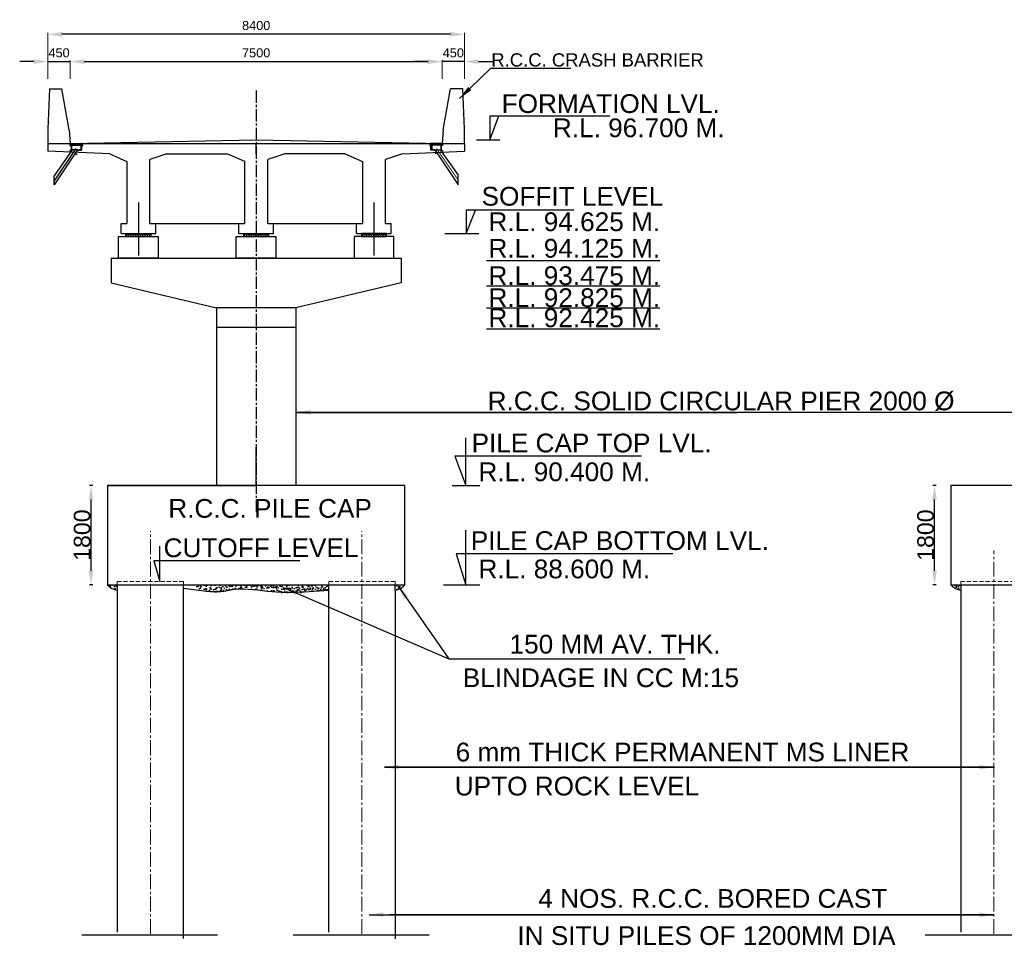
# Model space of a CAD drawing. Header units: inches. Extents: x 4599583 to 15517275, y 2817812 to 28133222499.
# Tile 3 of 95: x 13789127 to 13848686, y 2874595 to 2930548. Entities that reach past the tile are written whole.
import ezdxf

# ---------------------------------------------------------------- set-up
doc = ezdxf.new("R2010")
doc.units = ezdxf.units.IN
doc.header["$MEASUREMENT"] = 0
for name, pattern in [('CENTER', [2, 1.25, -0.25, 0.25, -0.25]), ('CENTER2', [1.125, 0.75, -0.125, 0.125, -0.125]), ('HIDDEN', [0.375, 0.25, -0.125])]:
    doc.linetypes.add(name, pattern=pattern)
for name, color, linetype, lineweight in [('BSTR', 62, 'Continuous', 13), ('CEN', 3, 'CENTER', 13), ('STEEL', 12, 'Continuous', 35), ('STR', 7, 'Continuous', 25), ('SYM', 8, 'Continuous', 5)]:
    doc.layers.add(name, color=color, linetype=linetype, lineweight=lineweight)
for name, color, linetype in [('CENTER', 3, 'CENTER'), ('CHNGE', 31, 'Continuous'), ('TEX', 6, 'Continuous'), ('text', 7, 'Continuous')]:
    doc.layers.add(name, color=color, linetype=linetype)
doc.layers.add('dim', color=7, linetype='Continuous', plot=False)
doc.styles.add('ROMANS', font='arial.ttf')
doc.linetypes.add('ZIGZAG', pattern='A,0.0001,-0.2,[131,ltypeshp.shx,S=0.2,R=0,X=-0.2,Y=0],-0.4,[131,ltypeshp.shx,S=0.2,R=180,X=0.2,Y=0],-0.2', length=0.8001)
doc.dimstyles.new('ROMANS', dxfattribs={"dimtxt": 1000, "dimasz": 850, "dimexe": 100, "dimexo": 100, "dimgap": 25, "dimtad": 1, "dimdec": 0, "dimzin": 9, "dimdsep": 46, "dimtxsty": 'ROMANS', "dimcen": 325, "dimclrd": 4, "dimclre": 4, "dimclrt": 6, "dimadec": 0, "dimazin": 0, "dimtfac": 1, "dimtdec": 0, "dimtmove": 0, "dimatfit": 3, "dimfxl": 1, "dimtolj": 1, "dimtzin": 9, "dimarcsym": 0})
pattern_1 = [(50, (16445721.1, 3183747.7), (430.351806, -37.650904), [44.99955, -494.99505]), (355, (16445721.1, 3183747.7), (-83.24997, 451.31077), [35.99964, -395.99604]), (100.4514, (16445756.95, 3183744.55), (347.10216, 413.65959), [38.24373, -420.68106]), (46.1842, (16445721.1, 3183867.7), (640.33823, -99.31042), [67.49932, -742.49257]), (96.6356, (16445774.45, 3183859.4), (560.79202, 584.46488), [57.3656, -631.02149]), (351.1842, (16445721.1, 3183867.7), (560.79156, 584.46532), [53.99946, -593.99406]), (21, (16445781.1, 3183837.7), (358.14065, -241.56892), [44.99955, -494.99505]), (326, (16445781.1, 3183837.7), (145.98774, 435.085676), [35.99964, -395.99604]), (71.4514, (16445810.94, 3183817.56), (504.128536, 193.51636), [38.24373, -420.68106]), (37.5, (16445721.09, 3183747.69), (7.29584, 199.734315), [0, -391.196088, 0, -401.99598, 0, -397.496025]), (7.5, (16445721.1, 3183747.7), (157.840144, 236.64466), [0, -229.197708, 0, -382.196178, 0, -151.498485]), (327.5, (16445587.3, 3183747.69), (320.290259, -13.532788), [0, -149.9985, 0, -467.99532, 0, -620.99379]), (317.5, (16445527.3, 3183747.7), (349.908202, 60.06239), [0, -194.99805, 0, -310.796892, 0, -440.99559])]

# ---------------------------------------------------------------- blocks, each defined once
blk = doc.blocks.new('*D204')
at = {"layer": 'Defpoints', "color": 0, "transparency": 16777216}
for p in [(13793441, 2902390), (13794431, 2902390), (13794431, 2896390)]:
    blk.add_point(p, dxfattribs=at)
at = {"layer": 'STR', "color": 0, "lineweight": -2, "transparency": 16777216}
for p, q in [((13793541, 2902390), (13793341, 2902390)), ((13793441, 2897240), (13793441, 2901540)), ((13793541, 2896390), (13793341, 2896390))]:
    blk.add_line(p, q, dxfattribs=at)
at = {"layer": 'STR', "color": 0, "transparency": 16777216}
for points in [[(13793299, 2901540), (13793582, 2901540), (13793441, 2902390)], [(13793299, 2897240), (13793582, 2897240), (13793441, 2896390)]]:
    blk.add_solid(points, dxfattribs=at)
at = {"layer": 'STR', "color": 6, "transparency": 16777216, "insert": (13792905, 2899390), "char_height": 1000, "attachment_point": 5, "rotation": 90, "style": 'ROMANS'}
blk.add_mtext('\\A1;{\\C256;1800}', dxfattribs=at)
blk = doc.blocks.new('*D205')
at = {"layer": 'Defpoints', "color": 0, "transparency": 16777216}
for p in [(13844464, 2902390), (13845454, 2902390), (13845454, 2896390)]:
    blk.add_point(p, dxfattribs=at)
at = {"layer": 'STR', "color": 0, "lineweight": -2, "transparency": 16777216}
for p, q in [((13844564, 2902390), (13844364, 2902390)), ((13844464, 2897240), (13844464, 2901540)), ((13844564, 2896390), (13844364, 2896390))]:
    blk.add_line(p, q, dxfattribs=at)
at = {"layer": 'STR', "color": 0, "transparency": 16777216}
for points in [[(13844322, 2901540), (13844605, 2901540), (13844464, 2902390)], [(13844322, 2897240), (13844605, 2897240), (13844464, 2896390)]]:
    blk.add_solid(points, dxfattribs=at)
at = {"layer": 'STR', "color": 6, "transparency": 16777216, "insert": (13843928, 2899390), "char_height": 1000, "attachment_point": 5, "rotation": 90, "style": 'ROMANS'}
blk.add_mtext('\\A1;{\\C256;1800}', dxfattribs=at)
blk = doc.blocks.new('*D208')
at = {"layer": 'Defpoints', "color": 0, "transparency": 16777216}
for p in [(13790831, 2929664), (13790831, 2927483), (13816031, 2927483)]:
    blk.add_point(p, dxfattribs=at)
at = {"layer": 'dim', "lineweight": 5, "transparency": 16777216}
for p, q in [((13790831, 2927583), (13790831, 2929764)), ((13816031, 2927583), (13816031, 2929764))]:
    blk.add_line(p, q, dxfattribs=at)
at = {"layer": 'dim', "lineweight": -2, "transparency": 16777216}
blk.add_line((13815179, 2929664), (13791683, 2929664), dxfattribs=at)
at = {"layer": 'dim', "transparency": 16777216}
for points in [[(13791683, 2929806), (13791683, 2929522), (13790831, 2929664)], [(13815179, 2929806), (13815179, 2929522), (13816031, 2929664)]]:
    blk.add_solid(points, dxfattribs=at)
at = {"layer": 'dim', "color": 6, "transparency": 16777216, "insert": (13803431, 2930195), "char_height": 550, "attachment_point": 5, "style": 'ROMANS'}
blk.add_mtext('\\A1;{\\C256;8400}', dxfattribs=at)
blk = doc.blocks.new('*D209')
at = {"layer": 'Defpoints', "color": 0, "transparency": 16777216}
for p in [(13814681, 2928012), (13792181, 2926865), (13814681, 2926865)]:
    blk.add_point(p, dxfattribs=at)
at = {"layer": 'dim', "color": 4, "lineweight": 5, "transparency": 16777216}
for p, q in [((13792181, 2926965), (13792181, 2928112)), ((13814681, 2926965), (13814681, 2928112))]:
    blk.add_line(p, q, dxfattribs=at)
at = {"layer": 'dim', "lineweight": -2, "transparency": 16777216}
blk.add_line((13793033, 2928012), (13813829, 2928012), dxfattribs=at)
at = {"layer": 'dim', "transparency": 16777216}
for points in [[(13793033, 2928154), (13793033, 2927870), (13792181, 2928012)], [(13813829, 2928154), (13813829, 2927870), (13814681, 2928012)]]:
    blk.add_solid(points, dxfattribs=at)
at = {"layer": 'dim', "color": 6, "transparency": 16777216, "insert": (13803431, 2928543), "char_height": 550, "attachment_point": 5, "style": 'ROMANS'}
blk.add_mtext('\\A1;{\\C256;7500}', dxfattribs=at)
blk = doc.blocks.new('*D210')
at = {"layer": 'Defpoints', "color": 0, "transparency": 16777216}
for p in [(13792181, 2928012), (13790831, 2926865), (13792181, 2926865)]:
    blk.add_point(p, dxfattribs=at)
at = {"layer": 'dim', "lineweight": -2, "transparency": 16777216}
for p, q in [((13789979, 2928012), (13789127, 2928012)), ((13790831, 2928012), (13792181, 2928012)), ((13793033, 2928012), (13793885, 2928012))]:
    blk.add_line(p, q, dxfattribs=at)
at = {"layer": 'dim', "lineweight": 5, "transparency": 16777216}
for p, q in [((13790831, 2926965), (13790831, 2928112)), ((13792181, 2926965), (13792181, 2928112))]:
    blk.add_line(p, q, dxfattribs=at)
at = {"layer": 'dim', "transparency": 16777216}
for points in [[(13789979, 2928154), (13789979, 2927870), (13790831, 2928012)], [(13793033, 2928154), (13793033, 2927870), (13792181, 2928012)]]:
    blk.add_solid(points, dxfattribs=at)
at = {"layer": 'dim', "color": 6, "transparency": 16777216, "insert": (13791506, 2928543), "char_height": 550, "attachment_point": 5, "style": 'ROMANS'}
blk.add_mtext('\\A1;{\\C256;450}', dxfattribs=at)
blk = doc.blocks.new('*D211')
at = {"layer": 'Defpoints', "color": 0, "transparency": 16777216}
for p in [(13814681, 2928012), (13814681, 2926865), (13816031, 2926865)]:
    blk.add_point(p, dxfattribs=at)
at = {"layer": 'dim', "lineweight": -2, "transparency": 16777216}
for p, q in [((13813829, 2928012), (13812977, 2928012)), ((13816031, 2928012), (13814681, 2928012)), ((13816883, 2928012), (13817735, 2928012))]:
    blk.add_line(p, q, dxfattribs=at)
at = {"layer": 'dim', "lineweight": 5, "transparency": 16777216}
for p, q in [((13814681, 2926965), (13814681, 2928112)), ((13816031, 2926965), (13816031, 2928112))]:
    blk.add_line(p, q, dxfattribs=at)
at = {"layer": 'dim', "transparency": 16777216}
for points in [[(13813829, 2928154), (13813829, 2927870), (13814681, 2928012)], [(13816883, 2928154), (13816883, 2927870), (13816031, 2928012)]]:
    blk.add_solid(points, dxfattribs=at)
at = {"layer": 'dim', "color": 6, "transparency": 16777216, "insert": (13815356, 2928543), "char_height": 550, "attachment_point": 5, "style": 'ROMANS'}
blk.add_mtext('\\A1;{\\C256;450}', dxfattribs=at)

msp = doc.modelspace()

# ---------------------------------------------------------------- hatches: boundary and pattern name
h = msp.add_hatch()
h.set_pattern_fill('ANSI31', color=0, scale=75, angle=90, style=0)
h.set_pattern_definition([(45, (14197370.0415, 2650323.812), (6.62912607, -6.62912607), [])])
h.paths.add_polyline_path([(13792753.446, 2923063.395), (13792789.446, 2923063.395), (13792789.446, 2922988.395), (13792753.446, 2922988.395)])
h.paths.add_polyline_path([(13792684.446, 2922988.395), (13792648.446, 2922988.395), (13792648.446, 2923063.395), (13792684.446, 2923063.395)])
h.paths.add_polyline_path([(13792579.446, 2922988.395), (13792543.446, 2922988.395), (13792543.446, 2923063.395), (13792579.446, 2923063.395)])
h.paths.add_polyline_path([(13792438.446, 2923063.395), (13792474.446, 2923063.395), (13792474.446, 2922988.395), (13792438.446, 2922988.395)])
h.paths.add_polyline_path([(13792333.446, 2923063.395), (13792369.446, 2923063.395), (13792369.446, 2922988.395), (13792333.446, 2922988.395)])
h.paths.add_polyline_path([(13792264.446, 2923063.395), (13792264.446, 2922967.395), (13792168.446, 2922967.395), (13792168.446, 2923063.395)])
h = msp.add_hatch()
h.set_pattern_fill('ANSI31', color=0, scale=75, style=0)
h.set_pattern_definition([(135, (14197370.0415, 2650323.812), (6.62912607, 6.62912607), [])])
h.paths.add_polyline_path([(13792858.446, 2922967.395), (13792876.446, 2922967.395), (13792876.446, 2922667.395), (13792642.464, 2922667.395), (13792652.857, 2922685.395), (13792858.446, 2922685.395)])
h.paths.add_polyline_path([(13792246.446, 2922667.395), (13792246.446, 2922949.395), (13792168.446, 2922949.395), (13792168.446, 2922967.395), (13792264.446, 2922967.395), (13792264.446, 2922685.395), (13792306.446, 2922685.395), (13792296.054, 2922667.395)])
h = msp.add_hatch()
h.set_pattern_fill('ANSI31', color=0, scale=75, angle=90, style=0)
h.set_pattern_definition([(45, (14197340.0415, 2650323.812), (6.62912607, -6.62912607), [])])
h.paths.add_polyline_path([(13792900.446, 2923033.395), (13792924.446, 2923033.395), (13792924.446, 2922967.395), (13792900.446, 2922967.395)])
h.paths.add_polyline_path([(13792896.162, 2923033.395), (13792900.446, 2923033.395), (13792900.446, 2922967.395), (13792896.162, 2922967.395)])
h.paths.add_polyline_path([(13792896.162, 2922967.395), (13792885.446, 2922967.395), (13792885.446, 2923033.395), (13792896.162, 2923033.395)])
h.paths.add_polyline_path([(13792874.731, 2923033.395), (13792885.446, 2923033.395), (13792885.446, 2922967.395), (13792874.731, 2922967.395)])
h.paths.add_polyline_path([(13792870.446, 2923033.395), (13792874.731, 2923033.395), (13792874.731, 2922967.395), (13792870.446, 2922967.395)])
h.paths.add_polyline_path([(13792828.446, 2922967.395), (13792828.446, 2923063.395), (13792846.446, 2923063.395), (13792846.446, 2923033.395), (13792870.446, 2923033.395), (13792870.446, 2922967.395)])
h = msp.add_hatch()
h.set_pattern_fill('ANSI31', color=0, scale=75, style=0)
h.set_pattern_definition([(135, (14197340.0415, 2650323.812), (6.62912607, 6.62912607), [])])
h.paths.add_polyline_path([(13792900.446, 2922949.395), (13792900.446, 2922967.395), (13792924.446, 2922967.395), (13792924.446, 2922949.395)])
h.paths.add_polyline_path([(13792900.446, 2922949.395), (13792896.162, 2922949.395), (13792896.162, 2922967.395), (13792900.446, 2922967.395)])
h.paths.add_polyline_path([(13792885.446, 2922967.395), (13792896.162, 2922967.395), (13792896.162, 2922949.395), (13792885.446, 2922949.395)])
h.paths.add_polyline_path([(13792874.731, 2922967.395), (13792885.446, 2922967.395), (13792885.446, 2922949.395), (13792874.731, 2922949.395)])
h.paths.add_polyline_path([(13792870.446, 2922967.395), (13792874.731, 2922967.395), (13792874.731, 2922949.395), (13792870.446, 2922949.395)])
h.paths.add_polyline_path([(13792846.446, 2922949.395), (13792846.446, 2922967.395), (13792870.446, 2922967.395), (13792870.446, 2922949.395)])
h = msp.add_hatch()
h.set_pattern_fill('ANSI31', color=0, scale=3, style=0)
h.set_pattern_definition([(135, (14150750.8558, 2650323.81163), (0.26516504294, 0.26516504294), [])])
h.paths.add_polyline_path([(13792919.439, 2922949.395), (13792915.446, 2922945.645), (13792915.446, 2922949.395)])
h.paths.add_polyline_path([(13792855.446, 2922949.395), (13792855.446, 2922945.645), (13792851.454, 2922949.395)])
h.paths.add_polyline_path([(13792846.446, 2922949.395), (13792850.439, 2922949.395), (13792846.446, 2922945.645)])
h = msp.add_hatch()
h.set_pattern_fill('ANSI31', color=0, scale=75, angle=90, style=0)
h.set_pattern_definition([(135, (13409536.152, 2650323.812), (-6.62912607, -6.62912607), [])])
h.paths.add_polyline_path([(13813975.747, 2923033.395), (13813951.747, 2923033.395), (13813951.747, 2922967.395), (13813975.747, 2922967.395)])
h.paths.add_polyline_path([(13813980.032, 2923033.395), (13813975.747, 2923033.395), (13813975.747, 2922967.395), (13813980.032, 2922967.395)])
h.paths.add_polyline_path([(13813980.032, 2922967.395), (13813990.747, 2922967.395), (13813990.747, 2923033.395), (13813980.032, 2923033.395)])
h.paths.add_polyline_path([(13814001.463, 2923033.395), (13813990.747, 2923033.395), (13813990.747, 2922967.395), (13814001.463, 2922967.395)])
h.paths.add_polyline_path([(13814005.747, 2923033.395), (13814001.463, 2923033.395), (13814001.463, 2922967.395), (13814005.747, 2922967.395)])
h.paths.add_polyline_path([(13814047.747, 2922967.395), (13814047.747, 2923063.395), (13814029.747, 2923063.395), (13814029.747, 2923033.395), (13814005.747, 2923033.395), (13814005.747, 2922967.395)])
h = msp.add_hatch()
h.set_pattern_fill('ANSI31', color=0, scale=75, style=0)
h.set_pattern_definition([(45, (13409536.152, 2650323.812), (-6.62912607, 6.62912607), [])])
h.paths.add_polyline_path([(13813975.747, 2922949.395), (13813975.747, 2922967.395), (13813951.747, 2922967.395), (13813951.747, 2922949.395)])
h.paths.add_polyline_path([(13813975.747, 2922949.395), (13813980.032, 2922949.395), (13813980.032, 2922967.395), (13813975.747, 2922967.395)])
h.paths.add_polyline_path([(13813990.747, 2922967.395), (13813980.032, 2922967.395), (13813980.032, 2922949.395), (13813990.747, 2922949.395)])
h.paths.add_polyline_path([(13814001.463, 2922967.395), (13813990.747, 2922967.395), (13813990.747, 2922949.395), (13814001.463, 2922949.395)])
h.paths.add_polyline_path([(13814005.747, 2922967.395), (13814001.463, 2922967.395), (13814001.463, 2922949.395), (13814005.747, 2922949.395)])
h.paths.add_polyline_path([(13814029.747, 2922949.395), (13814029.747, 2922967.395), (13814005.747, 2922967.395), (13814005.747, 2922949.395)])
h = msp.add_hatch()
h.set_pattern_fill('ANSI31', color=0, scale=3, style=0)
h.set_pattern_definition([(45, (13456125.33773, 2650323.81163), (-0.26516504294, 0.26516504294), [])])
h.paths.add_polyline_path([(13813956.755, 2922949.395), (13813960.747, 2922945.645), (13813960.747, 2922949.395)])
h.paths.add_polyline_path([(13814020.747, 2922949.395), (13814020.747, 2922945.645), (13814024.739, 2922949.395)])
h.paths.add_polyline_path([(13814029.747, 2922949.395), (13814025.755, 2922949.395), (13814029.747, 2922945.645)])
h = msp.add_hatch()
h.set_pattern_fill('ANSI31', color=0, scale=75, style=0)
h.set_pattern_definition([(45, (13409491.152, 2650323.812), (-6.62912607, 6.62912607), [])])
h.paths.add_polyline_path([(13814002.747, 2922967.395), (13813984.747, 2922967.395), (13813984.747, 2922667.395), (13814218.729, 2922667.395), (13814208.337, 2922685.395), (13814002.747, 2922685.395)])
h.paths.add_polyline_path([(13814614.747, 2922667.395), (13814614.747, 2922949.395), (13814692.747, 2922949.395), (13814692.747, 2922967.395), (13814596.747, 2922967.395), (13814596.747, 2922685.395), (13814554.747, 2922685.395), (13814565.139, 2922667.395)])
h = msp.add_hatch()
h.set_pattern_fill('ANSI31', color=0, scale=75, angle=90, style=0)
h.set_pattern_definition([(135, (13409491.152, 2650323.812), (-6.62912607, -6.62912607), [])])
h.paths.add_polyline_path([(13814107.747, 2923063.395), (13814071.747, 2923063.395), (13814071.747, 2922988.395), (13814107.747, 2922988.395)])
h.paths.add_polyline_path([(13814176.747, 2922988.395), (13814212.747, 2922988.395), (13814212.747, 2923063.395), (13814176.747, 2923063.395)])
h.paths.add_polyline_path([(13814281.747, 2922988.395), (13814317.747, 2922988.395), (13814317.747, 2923063.395), (13814281.747, 2923063.395)])
h.paths.add_polyline_path([(13814422.747, 2923063.395), (13814386.747, 2923063.395), (13814386.747, 2922988.395), (13814422.747, 2922988.395)])
h.paths.add_polyline_path([(13814527.747, 2923063.395), (13814491.747, 2923063.395), (13814491.747, 2922988.395), (13814527.747, 2922988.395)])
h.paths.add_polyline_path([(13814596.747, 2923063.395), (13814596.747, 2922967.395), (13814692.747, 2922967.395), (13814692.747, 2923063.395)])
at = {"layer": 'STEEL', "lineweight": 25}
h = msp.add_hatch(dxfattribs=at)
h.set_pattern_fill('AR-CONC', color=0, scale=59.9994, style=0)
h.set_pattern_definition(pattern_1)
h.paths.add_polyline_path([(13795030.591, 2896389.906), (13794430.597, 2896389.906, 0.197566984), (13795030.591, 2896069.909)])
h = msp.add_hatch(dxfattribs=at)
h.set_pattern_fill('AR-CONC', color=0, scale=59.9994, style=0)
h.set_pattern_definition(pattern_1)
edge = h.paths.add_edge_path()
edge.add_line((13803430.507, 2896389.906), (13799830.543, 2896389.906))
edge.add_line((13799830.543, 2896389.906), (13799830.543, 2896175.752))
edge.add_spline(control_points=[(13799830.543, 2896175.752), (13799980.854, 2896117.907), (13800446.589, 2895939.033), (13801239.293, 2895941.664), (13802269.815, 2896181.794), (13802984.443, 2896143.588), (13803430.507, 2896096.444)], knot_values=[0.674050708, 0.674050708, 0.674050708, 0.674050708, 120.996110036, 373.42191176, 577.886559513, 911.963916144, 911.963916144, 911.963916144, 911.963916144], degree=3, periodic=0)
edge.add_line((13803430.507, 2896096.444), (13803430.507, 2896389.906))
edge = h.paths.add_edge_path()
edge.add_spline(control_points=[(13803430.507, 2896096.444), (13803747.273, 2896062.965), (13804821.026, 2895910.075), (13806037.089, 2895835.149), (13806899.857, 2896039.042), (13807334.219, 2896031.683)], knot_values=[911.963916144, 911.963916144, 911.963916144, 911.963916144, 1149.204394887, 1712.636086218, 1813.149954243, 1813.149954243, 1813.149954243, 1813.149954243], degree=3, periodic=0)
edge.add_line((13807830.463, 2896069.909), (13807830.463, 2896389.906))
edge.add_line((13807830.463, 2896389.906), (13803430.507, 2896389.906))
edge.add_line((13803430.507, 2896389.906), (13803430.507, 2896096.444))
h = msp.add_hatch(dxfattribs=at)
h.set_pattern_fill('AR-CONC', color=0, scale=59.9994, style=0)
h.set_pattern_definition(pattern_1)
h.paths.add_polyline_path([(13811830.423, 2896389.906), (13812430.417, 2896389.906, -0.197566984), (13811830.423, 2896069.909)])
h = msp.add_hatch(dxfattribs=at)
h.set_pattern_fill('AR-CONC', color=0, scale=59.9994, style=0)
h.set_pattern_definition([(50, (13467432.2, 2555588.6), (430.3518, -37.6509), [44.99955, -494.99505]), (355, (13467432.2, 2555588.6), (-83.24997, 451.31077), [35.99964, -395.99604]), (100.4514, (13467468.06, 2555585.46), (347.10216, 413.6596), [38.24373, -420.68106]), (46.1842, (13467432.2, 2555708.6), (640.3382, -99.3104), [67.4993, -742.4926]), (96.6356, (13467485.56, 2555700.3), (560.792, 584.4649), [57.3656, -631.0215]), (351.1842, (13467432.2, 2555708.6), (560.7916, 584.4653), [53.9995, -593.9941]), (21, (13467492.2, 2555678.6), (358.14065, -241.56892), [44.99955, -494.99505]), (326, (13467492.2, 2555678.6), (145.98774, 435.08568), [35.99964, -395.99604]), (71.4514, (13467522.05, 2555658.47), (504.12854, 193.51636), [38.24373, -420.68106]), (37.5, (13467432.2, 2555588.6), (7.29584, 199.734315), [0, -391.19609, 0, -401.99598, 0, -397.49602]), (7.5, (13467432.2, 2555588.6), (157.84014, 236.64466), [0, -229.19771, 0, -382.19618, 0, -151.49848]), (327.5, (13467298.4, 2555588.6), (320.29026, -13.53279), [0, -149.9985, 0, -467.99532, 0, -620.99379]), (317.5, (13467238.4, 2555588.6), (349.9082, 60.06239), [0, -194.99805, 0, -310.7969, 0, -440.99559])])
h.paths.add_polyline_path([(13846053.612, 2896389.906), (13845453.618, 2896389.906, 0.197566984), (13846053.612, 2896069.909)])
at = {"layer": 'SYM'}
h = msp.add_hatch(dxfattribs=at)
h.set_pattern_fill('ANGLE', color=0, scale=15, angle=360, style=0)
h.set_pattern_definition([(360, (13657096.3, 2682129.38), (3e-14, 104.774998), [76.2, -28.575]), (90, (13657096.3, 2682129.38), (-104.774998, 3e-14), [76.2, -28.575])])
h.paths.add_polyline_path([(13797055.595, 2917630.899), (13796305.595, 2917630.899), (13796305.595, 2917432.899), (13797055.595, 2917432.899)])
h.paths.add_polyline_path([(13796305.595, 2917630.899), (13795555.595, 2917630.899), (13795555.595, 2917432.899), (13796305.595, 2917432.899)])
h = msp.add_hatch(dxfattribs=at)
h.set_pattern_fill('ANGLE', color=0, scale=15, angle=360, style=0)
h.set_pattern_definition([(360, (13664221.3, 2682129.38), (3e-14, 104.774998), [76.2, -28.575]), (90, (13664221.3, 2682129.38), (-104.774998, 3e-14), [76.2, -28.575])])
h.paths.add_polyline_path([(13804180.597, 2917630.899), (13803430.597, 2917630.899), (13803430.597, 2917432.899), (13804180.597, 2917432.899)])
h.paths.add_polyline_path([(13803430.597, 2917630.899), (13802680.597, 2917630.899), (13802680.597, 2917432.899), (13803430.597, 2917432.899)])
h = msp.add_hatch(dxfattribs=at)
h.set_pattern_fill('ANGLE', color=0, scale=15, angle=360, style=0)
h.set_pattern_definition([(180, (13949764.89, 2682129.38), (-3e-14, 104.774998), [76.2, -28.575]), (90, (13949764.89, 2682129.38), (104.774998, 3e-14), [76.2, -28.575])])
h.paths.add_polyline_path([(13809805.598, 2917630.899), (13810555.598, 2917630.899), (13810555.598, 2917432.899), (13809805.598, 2917432.899)])
h.paths.add_polyline_path([(13810555.598, 2917630.899), (13811305.598, 2917630.899), (13811305.598, 2917432.899), (13810555.598, 2917432.899)])

# ---------------------------------------------------------------- linework, layer by layer
at = {"color": 0, "ltscale": 800}
for p, q in [((13790928.097, 2926360.607), (13790830.597, 2923960.607)), ((13790830.597, 2923960.607), (13790830.597, 2922610.607)), ((13803430.597, 2922430.607), (13803430.597, 2923060.607)), ((13797005.595, 2918230.899), (13797005.595, 2922088.94)), ((13811255.598, 2918230.899), (13811255.598, 2922088.94)), ((13795255.595, 2917630.899), (13797355.595, 2917630.899)), ((13802380.597, 2917630.899), (13804480.597, 2917630.899)), ((13802680.597, 2917630.899), (13804180.597, 2917630.899)), ((13809505.598, 2917630.899), (13811605.598, 2917630.899)), ((13809805.598, 2917630.899), (13811255.598, 2917630.899)), ((13803430.597, 2902389.834), (13803430.597, 2904712.334)), ((13794430.597, 2902389.834), (13803430.597, 2902389.834))]:
    msp.add_line(p, q, dxfattribs=at)
at = {"color": 0}
for p, q in [((13790928.097, 2926360.607), (13791678.097, 2926360.607)), ((13792110.924, 2923891.359), (13791678.097, 2926360.607)), ((13814750.27, 2923891.359), (13815183.097, 2926360.607)), ((13815933.097, 2926360.607), (13815183.097, 2926360.607)), ((13816030.597, 2923960.607), (13815933.097, 2926360.607)), ((13792110.924, 2923891.359), (13792180.597, 2923060.607)), ((13814750.27, 2923891.359), (13814680.597, 2923060.607)), ((13816030.597, 2923060.607), (13816030.597, 2923960.607)), ((13790830.597, 2923060.607), (13816030.597, 2923060.607)), ((13794580.597, 2922430.607), (13790830.597, 2922610.607)), ((13792524.877, 2922763.728), (13791208.229, 2920811.549)), ((13792306.446, 2922685.395), (13791208.229, 2921111.549)), ((13792622.857, 2922685.395), (13791208.229, 2920556.549)), ((13792164.032, 2922662.908), (13792155.032, 2922647.32)), ((13792258.955, 2922587.32), (13792155.032, 2922647.32)), ((13792267.955, 2922602.908), (13792164.032, 2922662.908)), ((13792168.446, 2923063.395), (13792168.446, 2922949.395)), ((13792168.446, 2923063.395), (13792846.446, 2923063.395)), ((13792168.446, 2922967.395), (13792924.446, 2922967.395)), ((13792168.446, 2922949.395), (13792246.446, 2922949.395)), ((13792201.054, 2922641.533), (13792192.054, 2922625.945)), ((13792223.493, 2922645.899), (13792199.493, 2922604.329)), ((13792230.932, 2922624.283), (13792221.932, 2922608.695)), ((13792246.446, 2922949.395), (13792246.446, 2922667.395)), ((13792246.446, 2922667.395), (13792296.054, 2922667.395)), ((13792264.446, 2923063.395), (13792264.446, 2922685.395)), ((13792306.446, 2922685.395), (13792264.446, 2922685.395)), ((13792622.857, 2922685.395), (13792306.446, 2922685.395)), ((13792333.446, 2923063.395), (13792333.446, 2922988.395)), ((13792333.446, 2922988.395), (13792369.446, 2922988.395)), ((13792369.446, 2923063.395), (13792369.446, 2922988.395)), ((13792438.446, 2923063.395), (13792438.446, 2922988.395)), ((13792438.446, 2922988.395), (13792474.446, 2922988.395)), ((13792474.446, 2923063.395), (13792474.446, 2922988.395)), ((13792543.446, 2923063.395), (13792543.446, 2922988.395)), ((13792543.446, 2922988.395), (13792549.446, 2922988.395)), ((13792549.446, 2923063.395), (13792549.446, 2922988.395)), ((13792612.464, 2922667.395), (13792846.446, 2922667.395)), ((13792618.446, 2923063.395), (13792618.446, 2922988.395)), ((13792618.446, 2922988.395), (13792654.446, 2922988.395)), ((13792622.857, 2922685.395), (13792828.446, 2922685.395)), ((13792654.446, 2923063.395), (13792654.446, 2922988.395)), ((13792723.446, 2923063.395), (13792723.446, 2922988.395)), ((13792723.446, 2922988.395), (13792759.446, 2922988.395)), ((13792759.446, 2923063.395), (13792759.446, 2922988.395)), ((13792828.446, 2923063.395), (13792828.446, 2922685.395)), ((13792846.446, 2923063.395), (13792846.446, 2923033.395)), ((13792846.446, 2923033.395), (13792924.446, 2923033.395)), ((13792846.446, 2922967.395), (13792846.446, 2922667.395)), ((13792846.446, 2922949.395), (13792924.446, 2922949.395)), ((13792850.439, 2922949.395), (13792846.446, 2922945.645)), ((13792851.454, 2922949.395), (13792855.446, 2922945.645)), ((13792918.446, 2923042.395), (13792852.446, 2923042.395)), ((13792852.446, 2923042.395), (13792852.446, 2923033.395)), ((13792918.446, 2922919.395), (13792852.446, 2922919.395)), ((13792852.446, 2922910.395), (13792852.446, 2922919.395)), ((13792918.446, 2922910.395), (13792852.446, 2922910.395)), ((13792855.446, 2923049.895), (13792855.446, 2923042.395)), ((13792855.446, 2922941.895), (13792855.446, 2922949.395)), ((13792915.446, 2922934.395), (13792855.446, 2922934.395)), ((13792855.446, 2922926.895), (13792855.446, 2922934.395)), ((13792907.946, 2923057.395), (13792862.946, 2923057.395)), ((13792870.446, 2923042.395), (13792870.446, 2923049.895)), ((13792870.446, 2923033.395), (13792870.446, 2922949.395)), ((13792870.446, 2922949.395), (13792870.446, 2922941.895)), ((13792870.446, 2922934.395), (13792870.446, 2922926.895)), ((13792874.731, 2922949.395), (13792874.731, 2923033.395)), ((13792885.446, 2923063.395), (13792885.446, 2922903.301)), ((13792896.162, 2922949.395), (13792896.162, 2923033.395)), ((13792900.446, 2923042.395), (13792900.446, 2923049.895)), ((13792900.446, 2923033.395), (13792900.446, 2922949.395)), ((13792900.446, 2922949.395), (13792900.446, 2922941.895)), ((13792900.446, 2922934.395), (13792900.446, 2922926.895)), ((13792915.446, 2923049.895), (13792915.446, 2923042.395)), ((13792915.446, 2922941.895), (13792915.446, 2922949.395)), ((13792919.439, 2922949.395), (13792915.446, 2922945.645)), ((13792915.446, 2922926.895), (13792915.446, 2922934.395)), ((13792918.446, 2923042.395), (13792918.446, 2923033.395)), ((13792918.446, 2922910.395), (13792918.446, 2922919.395)), ((13792924.446, 2923033.395), (13792924.446, 2922949.395)), ((13812280.597, 2922430.607), (13816030.597, 2922610.607)), ((13814029.747, 2923033.395), (13813951.747, 2923033.395)), ((13813951.747, 2923033.395), (13813951.747, 2922949.395)), ((13814692.747, 2922967.395), (13813951.747, 2922967.395)), ((13814029.747, 2922949.395), (13813951.747, 2922949.395)), ((13813956.755, 2922949.395), (13813960.747, 2922945.645)), ((13813957.747, 2923042.395), (13814023.747, 2923042.395)), ((13813957.747, 2923042.395), (13813957.747, 2923033.395)), ((13813957.747, 2922919.395), (13814023.747, 2922919.395)), ((13813957.747, 2922910.395), (13813957.747, 2922919.395)), ((13813957.747, 2922910.395), (13814023.747, 2922910.395)), ((13813960.747, 2923049.895), (13813960.747, 2923042.395)), ((13813960.747, 2922941.895), (13813960.747, 2922949.395)), ((13813960.747, 2922934.395), (13814020.747, 2922934.395)), ((13813960.747, 2922926.895), (13813960.747, 2922934.395)), ((13813968.247, 2923057.395), (13814013.247, 2923057.395)), ((13813975.747, 2923042.395), (13813975.747, 2923049.895)), ((13813975.747, 2923033.395), (13813975.747, 2922949.395)), ((13813975.747, 2922949.395), (13813975.747, 2922941.895)), ((13813975.747, 2922934.395), (13813975.747, 2922926.895)), ((13813980.032, 2922949.395), (13813980.032, 2923033.395)), ((13813990.747, 2923063.395), (13813990.747, 2922903.301)), ((13814001.463, 2922949.395), (13814001.463, 2923033.395)), ((13814005.747, 2923042.395), (13814005.747, 2923049.895)), ((13814005.747, 2923033.395), (13814005.747, 2922949.395)), ((13814005.747, 2922949.395), (13814005.747, 2922941.895)), ((13814005.747, 2922934.395), (13814005.747, 2922926.895)), ((13814020.747, 2923049.895), (13814020.747, 2923042.395)), ((13814020.747, 2922941.895), (13814020.747, 2922949.395)), ((13814024.739, 2922949.395), (13814020.747, 2922945.645)), ((13814020.747, 2922926.895), (13814020.747, 2922934.395)), ((13814023.747, 2923042.395), (13814023.747, 2923033.395)), ((13814023.747, 2922910.395), (13814023.747, 2922919.395)), ((13814025.755, 2922949.395), (13814029.747, 2922945.645)), ((13814029.747, 2923063.395), (13814029.747, 2923033.395)), ((13814692.747, 2923063.395), (13814029.747, 2923063.395)), ((13814029.747, 2922967.395), (13814029.747, 2922667.395)), ((13814248.729, 2922667.395), (13814029.747, 2922667.395)), ((13814047.747, 2923063.395), (13814047.747, 2922685.395)), ((13814238.337, 2922685.395), (13814047.747, 2922685.395)), ((13814101.747, 2923063.395), (13814101.747, 2922988.395)), ((13814137.747, 2922988.395), (13814101.747, 2922988.395)), ((13814137.747, 2923063.395), (13814137.747, 2922988.395)), ((13814206.747, 2923063.395), (13814206.747, 2922988.395)), ((13814242.747, 2922988.395), (13814206.747, 2922988.395)), ((13814238.337, 2922685.395), (13815652.964, 2920556.549)), ((13814238.337, 2922685.395), (13814554.747, 2922685.395)), ((13814242.747, 2923063.395), (13814242.747, 2922988.395)), ((13814311.747, 2923063.395), (13814311.747, 2922988.395)), ((13814317.747, 2922988.395), (13814311.747, 2922988.395)), ((13814317.747, 2923063.395), (13814317.747, 2922988.395)), ((13814386.747, 2923063.395), (13814386.747, 2922988.395)), ((13814422.747, 2922988.395), (13814386.747, 2922988.395)), ((13814422.747, 2923063.395), (13814422.747, 2922988.395)), ((13814491.747, 2923063.395), (13814491.747, 2922988.395)), ((13814527.747, 2922988.395), (13814491.747, 2922988.395)), ((13814527.747, 2923063.395), (13814527.747, 2922988.395)), ((13814554.747, 2922685.395), (13815652.964, 2921156.549)), ((13814554.747, 2922685.395), (13814596.747, 2922685.395)), ((13814614.747, 2922667.395), (13814565.139, 2922667.395)), ((13814593.239, 2922602.908), (13814697.162, 2922662.908)), ((13814596.747, 2923063.395), (13814596.747, 2922685.395)), ((13814602.239, 2922587.32), (13814706.162, 2922647.32)), ((13814692.747, 2922949.395), (13814614.747, 2922949.395)), ((13814614.747, 2922949.395), (13814614.747, 2922667.395)), ((13814630.261, 2922624.283), (13814639.261, 2922608.695)), ((13814637.7, 2922645.899), (13814661.7, 2922604.329)), ((13814660.139, 2922641.533), (13814669.139, 2922625.945)), ((13814692.747, 2923063.395), (13814692.747, 2922949.395)), ((13814697.162, 2922662.908), (13814706.162, 2922647.32)), ((13816030.597, 2923060.607), (13816030.597, 2922610.607)), ((13816030.597, 2923060.607), (13816030.597, 2922610.607)), ((13792588.795, 2922390.609), (13792514.872, 2922420.609)), ((13792597.795, 2922406.198), (13792523.872, 2922436.198)), ((13792560.773, 2922397.573), (13792551.773, 2922411.984)), ((13792560.895, 2922414.823), (13792551.895, 2922399.234)), ((13792553.334, 2922419.188), (13792559.334, 2922407.619)), ((13792597.795, 2922406.198), (13792588.795, 2922390.609)), ((13794580.597, 2922430.607), (13795605.595, 2921980.607)), ((13798030.597, 2922430.607), (13797005.595, 2922088.94)), ((13798030.597, 2922430.607), (13801705.597, 2922430.607)), ((13801705.597, 2922430.607), (13802730.597, 2921987.902)), ((13805155.597, 2922430.607), (13804130.595, 2922088.94)), ((13808805.388, 2922430.607), (13805155.597, 2922430.607)), ((13808805.388, 2922430.607), (13809855.598, 2921980.607)), ((13812280.597, 2922430.607), (13811255.598, 2922088.94)), ((13814263.398, 2922481.198), (13814337.321, 2922511.198)), ((13814263.398, 2922481.198), (13814272.398, 2922465.609)), ((13814272.398, 2922465.609), (13814346.321, 2922495.609)), ((13814300.299, 2922489.823), (13814309.299, 2922474.234)), ((13814300.421, 2922472.573), (13814309.421, 2922486.984)), ((13795605.595, 2921980.607), (13795605.595, 2918230.899)), ((13802730.597, 2921987.902), (13802730.597, 2918230.899)), ((13809855.598, 2921980.607), (13809855.598, 2918230.899)), ((13791208.229, 2920556.549), (13791208.229, 2921111.549)), ((13815652.964, 2920556.549), (13815652.964, 2921156.549)), ((13803430.587, 2920774.913), (13803430.597, 2920774.913)), ((13797005.595, 2918230.899), (13802730.597, 2918230.899)), ((13804130.595, 2918230.899), (13809855.598, 2918230.899)), ((13811255.598, 2918230.899), (13811605.598, 2918230.899)), ((13795555.595, 2917630.899), (13797055.595, 2917630.899)), ((13802680.597, 2917630.899), (13804180.597, 2917630.899)), ((13809805.598, 2917630.899), (13811305.598, 2917630.899))]:
    msp.add_line(p, q, dxfattribs=at)
at = {"color": 0, "ltscale": 200}
for p, q in [((13817581.666, 2923326.272), (13818112.425, 2924734.23)), ((13816761.649, 2923282.941), (13818165.697, 2923282.941)), ((13816141.107, 2919061.318), (13822652.259, 2919061.318)), ((13816141.107, 2917630.899), (13816700.592, 2919033.845)), ((13814834.417, 2917630.899), (13816892.45, 2917630.899))]:
    msp.add_line(p, q, dxfattribs=at)
at = {"ltscale": 800}
for p, q in [((13804130.595, 2918230.899), (13804130.595, 2922088.94)), ((13811830.423, 2896069.909), (13811830.423, 2896389.906))]:
    msp.add_line(p, q, dxfattribs=at)
at = {"color": 7, "ltscale": 800}
for p, q in [((13795255.595, 2917630.899), (13795255.595, 2918230.899)), ((13795255.595, 2918230.899), (13795605.595, 2918230.899)), ((13797355.595, 2917630.899), (13797355.595, 2918230.899)), ((13802380.597, 2917630.899), (13802380.597, 2918230.899)), ((13804480.597, 2917630.899), (13804480.597, 2918230.899)), ((13809505.598, 2917630.899), (13809505.598, 2918230.899)), ((13811605.598, 2917630.899), (13811605.598, 2918230.899)), ((13817363.558, 2915997.935), (13827850.201, 2915997.935)), ((13817363.558, 2914465.699), (13827850.201, 2914465.699)), ((13817363.558, 2913123.722), (13827850.201, 2913123.722)), ((13817363.558, 2911870.823), (13827850.201, 2911870.823))]:
    msp.add_line(p, q, dxfattribs=at)
at = {"color": 0, "linetype": 'ZIGZAG', "ltscale": 1500}
for p, q in [((13792877.802, 2875237.214), (13801093.954, 2875237.214)), ((13805677.674, 2875237.214), (13813893.826, 2875237.214)), ((13843900.823, 2875237.214), (13852116.976, 2875237.214))]:
    msp.add_line(p, q, dxfattribs=at)
at = {"color": 0, "ltscale": 200}
msp.add_lwpolyline([(13817581.666, 2923282.941), (13817581.666, 2924734.23), (13824815.965, 2924734.23)], dxfattribs=at)
at = {"color": 0}
msp.add_lwpolyline([(13792170.831, 2923060.607), (13803430.597, 2923285.607), (13814730.856, 2923060.607)], dxfattribs=at)
msp.add_lwpolyline([(13795555.595, 2917630.899), (13797055.595, 2917630.899), (13797055.595, 2917432.899), (13795555.595, 2917432.899)], close=True, dxfattribs=at)
for centre, radius, start, end in [((13792862.946, 2923049.895), 7.5, 0, 180), ((13792862.946, 2922941.895), 7.5, 180, 0), ((13792862.946, 2922926.895), 7.5, 180, 0), ((13792885.446, 2923038.645), 18.75, 36.86984848, 143.13015152), ((13792885.446, 2922953.145), 18.75, 216.86984848, 323.13015152), ((13792885.446, 2922938.145), 18.75, 216.86984848, 323.13015152), ((13792907.946, 2923049.895), 7.5, 0, 180), ((13792907.946, 2922941.895), 7.5, 180, 0), ((13792907.946, 2922926.895), 7.5, 180, 0), ((13813968.247, 2923049.895), 7.5, 0, 180), ((13813968.247, 2922941.895), 7.5, 180, 0), ((13813968.247, 2922926.895), 7.5, 180, 0), ((13813990.747, 2923038.645), 18.75, 36.86984848, 143.13015152), ((13813990.747, 2922953.145), 18.75, 216.86984848, 323.13015152), ((13813990.747, 2922938.145), 18.75, 216.86984848, 323.13015152), ((13814013.247, 2923049.895), 7.5, 0, 180), ((13814013.247, 2922941.895), 7.5, 180, 0), ((13814013.247, 2922926.895), 7.5, 180, 0)]:
    msp.add_arc(centre, radius, start, end, dxfattribs=at)
at = {"layer": 'BSTR', "color": 0, "linetype": 'HIDDEN', "ltscale": 1000}
for points in [[(13795030.591, 2896589.904), (13799030.551, 2896589.904), (13799030.551, 2896389.906), (13795030.591, 2896389.906)], [(13811830.423, 2896589.904), (13807830.463, 2896589.904), (13807830.463, 2896389.906), (13811830.423, 2896389.906)], [(13846053.612, 2896589.904), (13850053.572, 2896589.904), (13850053.572, 2896389.906), (13846053.612, 2896389.906)]]:
    msp.add_lwpolyline(points, close=True, dxfattribs=at)
at = {"layer": 'CEN', "color": 0, "ltscale": 0.3}
msp.add_line((13814336.317, 2922763.728), (13815652.964, 2920856.549), dxfattribs=at)
at = {"layer": 'CEN', "color": 0, "linetype": 'CENTER2', "ltscale": 1200}
for p, q in [((13797030.571, 2875285.851), (13797030.571, 2899623.683)), ((13809830.443, 2875282.22), (13809830.443, 2899623.683)), ((13848053.592, 2875279.657), (13848053.592, 2898460.361))]:
    msp.add_line(p, q, dxfattribs=at)
at = {"layer": 'CENTER', "color": 0, "linetype": 'CENTER'}
msp.add_line((13814307.86, 2922494.188), (13814301.86, 2922482.619), dxfattribs=at)
at = {"layer": 'CENTER', "color": 0, "ltscale": 25}
for p, q in [((13796305.597, 2919494.002), (13796305.597, 2916299.602)), ((13810555.597, 2919494.002), (13810555.597, 2916299.602))]:
    msp.add_line(p, q, dxfattribs=at)
at = {"layer": 'CHNGE', "color": 0}
msp.add_line((13816141.107, 2919061.318), (13816141.107, 2917630.899), dxfattribs=at)
at = {"layer": 'STEEL', "color": 0, "lineweight": 25}
for centre, start, end in [((13795119.71, 2896959.501), 219.57585301, 264.27917328), ((13811741.303, 2896959.501), 275.72082672, 320.42414699), ((13846142.732, 2896959.501), 219.57585301, 264.27917328)]:
    msp.add_arc(centre, 894.045, start, end, dxfattribs=at)
msp.add_spline([(13799028.025, 2896176.724), (13800286.341, 2896021.242), (13801295.332, 2895983.586), (13802102.819, 2896113.371), (13804384.169, 2895979.94), (13806637.871, 2895983.246), (13807830.463, 2896069.909)], degree=3, dxfattribs=at)
at = {"layer": 'STR', "color": 0}
for points in [[(13795105.595, 2917432.899), (13797505.595, 2917432.899), (13797505.597, 2916135.75), (13795105.597, 2916135.75)], [(13802230.597, 2917432.899), (13804630.597, 2917432.899), (13804630.597, 2916133.395), (13802230.597, 2916134.108)], [(13802680.597, 2917630.899), (13804180.597, 2917630.899), (13804180.597, 2917432.899), (13802680.597, 2917432.899)], [(13811755.598, 2917432.899), (13809355.598, 2917432.899), (13809355.597, 2916135.75), (13811755.597, 2916135.75)], [(13811305.598, 2917630.899), (13809805.598, 2917630.899), (13809805.598, 2917432.899), (13811305.598, 2917432.899)]]:
    msp.add_lwpolyline(points, close=True, dxfattribs=at)
at = {"layer": 'STR', "color": 0, "ltscale": 1000}
for points in [[(13812430.417, 2902389.834), (13794430.597, 2902389.834), (13794430.597, 2896389.906), (13812430.417, 2896389.906)], [(13863453.438, 2902389.834), (13845453.618, 2902389.834), (13845453.618, 2896389.906), (13863453.438, 2896389.906)]]:
    msp.add_lwpolyline(points, close=True, dxfattribs=at)
at = {"layer": 'STR', "color": 0}
for points in [[(13795030.591, 2896389.906), (13795030.591, 2875392.015)], [(13799030.551, 2875000.897), (13799030.551, 2896389.906)], [(13807830.463, 2875396.287), (13807830.463, 2896389.906)], [(13846053.612, 2896389.906), (13846053.612, 2875396.714)], [(13811830.423, 2896069.909), (13811830.423, 2874993.421)]]:
    msp.add_lwpolyline(points, dxfattribs=at)
at = {"layer": 'TEX', "color": 0, "linetype": 'CENTER2', "ltscale": 1000}
msp.add_line((13803430.597, 2926270.863), (13803430.597, 2900693.333), dxfattribs=at)
at = {"layer": 'TEX', "color": 0}
for p, q in [((13794655.597, 2916136.36), (13812205.597, 2916131.144)), ((13794655.597, 2916136.36), (13794655.597, 2914636.36)), ((13812205.597, 2916131.144), (13812205.597, 2914636.85)), ((13794655.597, 2914636.36), (13801030.597, 2913136.605)), ((13812205.597, 2914636.85), (13805830.597, 2913136.605)), ((13801030.597, 2913136.605), (13801030.597, 2902389.834)), ((13805830.597, 2913136.605), (13801030.597, 2913136.605)), ((13805830.597, 2913136.605), (13805830.597, 2902389.834)), ((13805830.597, 2911936.605), (13801030.597, 2911936.605))]:
    msp.add_line(p, q, dxfattribs=at)
at = {"layer": 'text', "color": 0, "linetype": 'ByBlock'}
for p, q in [((13815288.344, 2902389.834), (13816956.187, 2902389.834)), ((13814771.35, 2896389.906), (13816956.187, 2896389.906))]:
    msp.add_line(p, q, dxfattribs=at)
at = {"layer": 'text', "color": 0}
for points in [[(13826743.196, 2904159.831), (13815457.2, 2904159.831), (13816122.266, 2902389.834), (13816122.266, 2905265.522)], [(13828643.334, 2898256.498), (13815523.155, 2898256.498), (13816122.266, 2896374.069), (13816122.266, 2899682.539)], [(13806074.902, 2897828.18), (13797250.251, 2897828.18), (13797599.349, 2896589.904), (13797599.349, 2898730.147)]]:
    msp.add_lwpolyline(points, dxfattribs=at)

# ---------------------------------------------------------------- texts
at = {"layer": 'text', "color": 0, "style": 'ROMANS'}
for s, height, p in [(' R.C.C. CRASH BARRIER ', 800, (13817342.585, 2927717.919)), ('FORMATION LVL.', 1133.322, (13818281.697, 2924909.97)), (' R.L. 96.700 M.', 1133.322, (13820941.312, 2923445.483)), ('SOFFIT LEVEL', 1133.322, (13817065.04, 2919308.558)), (' R.L. 94.625 M.', 1133.322, (13817043.587, 2917768.892)), (' R.L. 94.125 M.', 1133.322, (13817043.587, 2916162.797)), (' R.L. 93.475 M.', 1133.322, (13817043.587, 2914509.02)), (' R.L. 92.825 M.', 1133.322, (13817043.587, 2913177.392)), (' R.L. 92.425 M.', 1133.322, (13817043.587, 2911959.579)), ('R.C.C. SOLID CIRCULAR PIER 2000 %%C', 1133.322, (13817432.675, 2906936.011)), ('PILE CAP TOP LVL.', 1133.322, (13816461.619, 2904392.831)), ('R.L. 90.400 M.', 1133.322, (13816878.615, 2902651.848)), ('R.C.C. PILE CAP', 1133.322, (13798114.791, 2900439.794)), ('PILE CAP BOTTOM LVL.', 1133.322, (13816412.913, 2898491.818)), ('CUTOFF LEVEL', 1133.322, (13797831.634, 2898059.198)), ('R.L. 88.600 M.', 1133.322, (13816878.615, 2896779.919)), ('150 MM AV. THK.', 1133.322, (13818757.842, 2892231.474)), ('BLINDAGE IN CC M:15', 1133.322, (13815928.569, 2890201.157)), ('6 mm THICK PERMANENT MS LINER', 1133.322, (13815498.417, 2885710.642)), (' UPTO ROCK LEVEL', 1133.322, (13815005.375, 2883653.248)), ('4 NOS. R.C.C. BORED CAST', 1133.322, (13820499.271, 2876860.445)), ('IN SITU PILES OF 1200MM DIA ', 1133.322, (13819233.028, 2874614.936))]:
    msp.add_text(s, height=height, dxfattribs=at).set_placement(p)

# ---------------------------------------------------------------- dimensions: what is measured, and where the dimension line sits
at = {"layer": 'dim', "color": 0}
for base, p1, p2, text, override, picture, middle in [((13790830.597, 2929663.719), (13816030.597, 2927483.224), (13790830.597, 2927483.224), '{\\C256;8400}', {"dimtxt": 550, "dimasz": 852, "dimgap": 250, "dimlfac": 0.4, "dimclrd": 256, "dimclre": 256, "dimlwe": 5}, '*D208', (13803430.597, 2930194.534)), ((13814680.591, 2928012.151), (13792180.597, 2926864.617), (13814680.591, 2926864.617), '{\\C256;7500}', {"dimtxt": 550, "dimasz": 852, "dimgap": 250, "dimlfac": 0.4, "dimclrd": 256, "dimlwe": 5}, '*D209', (13803430.594, 2928542.966))]:
    dim = msp.add_linear_dim(base=base, p1=p1, p2=p2, text=text, dimstyle='ROMANS', override=override, dxfattribs=at)
    dim.commit()
    dim.dimension.update_dxf_attribs({"geometry": picture, "text_midpoint": middle})
dim = msp.add_linear_dim(base=(13792180.597, 2928012.151), p1=(13790830.597, 2926864.617), p2=(13792180.597, 2926864.617), text='{\\C256;450}', dimstyle='ROMANS', override={"dimtxt": 550, "dimasz": 852, "dimgap": 250, "dimlfac": 0.4, "dimclrd": 256, "dimclre": 256, "dimlwe": 5}, dxfattribs=at)
dim.commit()
dim.dimension.update_dxf_attribs({"geometry": '*D210', "text_midpoint": (13791505.597, 2928012.151), "dimtype": 160})
dim = msp.add_linear_dim(base=(13814680.591, 2928012.151), p1=(13816030.591, 2926864.617), p2=(13814680.591, 2926864.617), angle=180, text='{\\C256;450}', dimstyle='ROMANS', override={"dimtxt": 550, "dimasz": 852, "dimgap": 250, "dimlfac": 0.4, "dimclrd": 256, "dimclre": 256, "dimlwe": 5}, dxfattribs=at)
dim.commit()
dim.dimension.update_dxf_attribs({"geometry": '*D211', "text_midpoint": (13815355.591, 2928012.151), "dimtype": 160})
at = {"layer": 'STR', "color": 0}
for base, p1, p2, picture, middle in [((13793440.73, 2902389.834), (13794430.597, 2896389.906), (13794430.597, 2902389.834), '*D204', (13792905.157, 2899389.87)), ((13844463.752, 2902389.834), (13845453.618, 2896389.906), (13845453.618, 2902389.834), '*D205', (13843928.179, 2899389.87))]:
    dim = msp.add_linear_dim(base=base, p1=p1, p2=p2, angle=90, text='{\\C256;1800}', dimstyle='ROMANS', override={"dimlfac": 0.25, "dimclrd": 0, "dimclre": 0, "dimtmove": 1, "dimfxl": 100, "dimfxlon": 1}, dxfattribs=at)
    dim.commit()
    dim.dimension.update_dxf_attribs({"geometry": picture, "text_midpoint": middle})

# ---------------------------------------------------------------- leaders
at = {"color": 0, "ltscale": 800}
for points in [[(13852157.092, 2906811.569), (13805830.872, 2906794.354)], [(13805085.94, 2896224.654), (13815088.241, 2891912.276), (13822486.766, 2891912.276)], [(13812013.627, 2896311.181), (13815088.241, 2891912.276), (13829389.697, 2891912.276)], [(13848019.665, 2885359.057), (13811198.684, 2885359.057)], [(13810267.586, 2876441.894), (13848035.307, 2876441.894)], [(13848035.307, 2876441.894), (13811483.093, 2876441.894)]]:
    msp.add_leader(points, dimstyle='ROMANS', override={"dimclrd": 256, "dimclre": 256, "dimtmove": 1}, dxfattribs=at)
at = {"layer": 'dim', "color": 0}
for points in [[(13815737.117, 2925793.186), (13817628.529, 2927624.776), (13822467.902, 2927624.776)], [(13805872.571, 2906811.569), (13832533.234, 2906811.569)], [(13852157.092, 2906811.569), (13813144.927, 2906811.569)]]:
    msp.add_leader(points, dimstyle='ROMANS', override={"dimtxt": 550, "dimasz": 852, "dimgap": 250, "dimlfac": 0.4, "dimclrd": 256, "dimlwe": 5}, dxfattribs=at)
at = {"layer": 'STR', "color": 0}
msp.add_leader([(13811198.684, 2885359.057), (13848085.241, 2885359.057)], dimstyle='ROMANS', override={"dimgap": 300, "dimtad": 0, "dimfxl": 100, "dimfxlon": 1}, dxfattribs=at)

doc.saveas('drawing.dxf')
